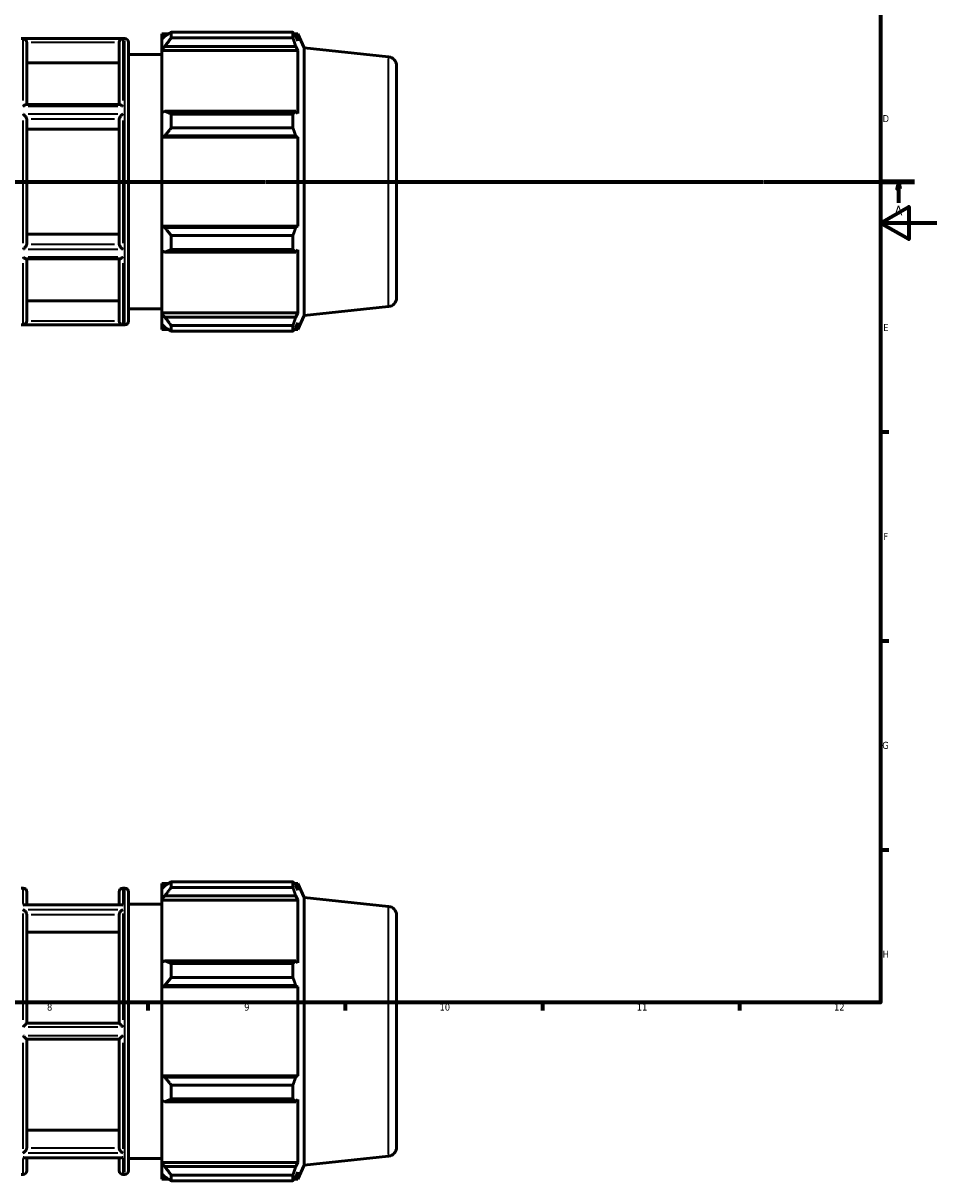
# Model space of a CAD drawing. Header units: millimetres. Extents: x -280 to 1218, y -43 to 773.
# Tile 4 of 8: x 516 to 841, y -43 to 368. Entities that reach past the tile are written whole.
import ezdxf

# ---------------------------------------------------------------- set-up
doc = ezdxf.new("R2010")
doc.units = ezdxf.units.MM
doc.linetypes.add('CHAIN', pattern=[0.7087, 0.4724, -0.0591, 0.1181, -0.0591])
for name, color, linetype, lineweight in [('Border (ISO)', 7, 'Continuous', 70), ('Section Line (ISO)', 7, 'CHAIN', 70), ('Visible (ISO)', 7, 'Continuous', 50), ('Visible Narrow (ISO)', 7, 'Continuous', 35)]:
    doc.layers.add(name, color=color, linetype=linetype, lineweight=lineweight)
doc.styles.add('Label Text (ISO)', font='tahoma.ttf')
doc.styles.add('Note Text (ISO)', font='tahoma.ttf')

# ---------------------------------------------------------------- blocks, each defined once
blk = doc.blocks.new('Borders Default Border')
at = {"layer": 'Border (ISO)'}
for p, q in [((821, 222.75), (823.9, 222.75)), ((821, 148.5), (823.9, 148.5)), ((821, 74.25), (823.9, 74.25)), ((560.67, 20), (560.67, 17.1)), ((630.75, 20), (630.75, 17.1)), ((700.83, 20), (700.83, 17.1)), ((770.92, 20), (770.92, 17.1))]:
    blk.add_line(p, q, dxfattribs=at)
at = {"layer": 'Border (ISO)', "flags": 128}
for points in [[(20, 20), (20, 574), (821, 574), (821, 20), (20, 20)], [(841, 297), (821, 297), (831, 302.77), (831, 291.23), (821, 297)]]:
    blk.add_lwpolyline(points, dxfattribs=at)
at = {"layer": 'Border (ISO)', "color": 232, "true_color": 0xca0064, "char_height": 2.5, "attachment_point": 7, "style": 'Note Text (ISO)'}
for s, insert in [('D', (821.73, 332.88)), ('E', (821.94, 258.63)), ('F', (822, 184.38)), ('G', (821.61, 110.08)), ('H', (821.74, 35.88)), ('8', (524.81, 17.04)), ('9', (594.88, 17.05)), ('10', (664.29, 17.05)), ('11', (734.37, 17.1)), ('12', (804.46, 17.1))]:
    blk.add_mtext(s, dxfattribs=dict(at, insert=insert))
blk = doc.blocks.new('2dTransSection0')
at = {"layer": 'Section Line (ISO)', "linetype": 'CHAIN'}
blk.add_line((235.03, 311.7), (833.03, 311.7), dxfattribs=at)
at = {"layer": 'Section Line (ISO)', "linetype": 'Continuous', "lineweight": 140}
for p, q in [((235.03, 311.7), (246.2, 311.7)), ((821.86, 311.7), (833.03, 311.7))]:
    blk.add_line(p, q, dxfattribs=at)
at = {"layer": 'Section Line (ISO)', "linetype": 'Continuous'}
for p, q in [((240.61, 311.7), (240.11, 309.2)), ((240.11, 309.2), (241.11, 309.2)), ((240.61, 309.2), (240.61, 311.7)), ((241.11, 309.2), (240.61, 311.7)), ((240.61, 304.2), (240.61, 309.2)), ((827.45, 311.7), (826.95, 309.2)), ((826.95, 309.2), (827.95, 309.2)), ((827.45, 309.2), (827.45, 311.7)), ((827.95, 309.2), (827.45, 311.7)), ((827.45, 304.2), (827.45, 309.2))]:
    blk.add_line(p, q, dxfattribs=at)
at = {"layer": 'Section Line (ISO)', "linetype": 'Continuous', "flags": 128}
for points in [[(241.11, 309.2), (240.61, 311.7), (240.11, 309.2), (241.11, 309.2)], [(827.95, 309.2), (827.45, 311.7), (826.95, 309.2), (827.95, 309.2)]]:
    blk.add_lwpolyline(points, dxfattribs=at)
at = {"layer": 'Section Line (ISO)'}
for points in [[(241.11, 309.2), (240.61, 311.7), (240.11, 309.2), (241.11, 309.2)], [(827.95, 309.2), (827.45, 311.7), (826.95, 309.2), (827.95, 309.2)]]:
    blk.add_solid(points, dxfattribs=at)
at = {"layer": 'Section Line (ISO)', "char_height": 3.5, "attachment_point": 7, "style": 'Label Text (ISO)'}
for insert in [(239.13, 299.7), (825.96, 299.7)]:
    blk.add_mtext('A', dxfattribs=dict(at, insert=insert))

msp = doc.modelspace()

# ---------------------------------------------------------------- linework, layer by layer
at = {"layer": 'Visible (ISO)'}
for p, q in [((515.577, 362.547), (552.486, 362.547)), ((565.574, 364.242), (565.574, 362.349)), ((565.574, 364.242), (567.979, 364.242)), ((566.704, 363.427), (565.574, 362.349)), ((565.574, 358.806), (565.574, 362.349)), ((568.964, 364.86), (568.964, 362.816)), ((568.964, 364.86), (612.191, 364.86)), ((612.191, 362.816), (568.964, 362.816)), ((612.191, 362.816), (612.191, 364.86)), ((612.629, 364.242), (613.952, 364.242)), ((613.952, 361.81), (613.197, 363.427)), ((613.952, 361.81), (613.952, 364.242)), ((616.174, 359.251), (613.952, 364.242)), ((517.603, 361.207), (517.603, 339.095)), ((550.46, 339.095), (550.46, 361.207)), ((553.746, 361.287), (553.746, 262.107)), ((565.574, 358.806), (566.704, 359.809)), ((565.574, 358.305), (565.574, 358.806)), ((565.574, 358.305), (565.574, 336.221)), ((565.574, 358.305), (613.952, 358.305)), ((566.704, 359.809), (613.197, 359.809)), ((613.197, 359.809), (613.952, 358.305)), ((613.952, 335.96), (613.952, 358.305)), ((616.174, 264.144), (616.174, 359.251)), ((646.21, 356.094), (616.174, 359.251)), ((550.46, 353.978), (517.603, 353.978)), ((553.746, 356.897), (565.574, 356.897)), ((649.031, 352.961), (649.031, 270.433)), ((550.656, 339.095), (517.406, 339.095)), ((517.603, 334.005), (517.603, 289.389)), ((550.46, 289.389), (550.46, 334.005)), ((566.704, 336.742), (565.574, 336.221)), ((565.574, 327.668), (565.574, 336.221)), ((613.197, 336.742), (566.704, 336.742)), ((568.964, 335.761), (568.964, 330.828)), ((568.964, 335.761), (612.191, 335.761)), ((612.191, 330.828), (612.191, 335.761)), ((613.952, 335.96), (613.197, 336.742)), ((550.46, 330.391), (517.603, 330.391)), ((612.191, 330.828), (568.964, 330.828)), ((565.574, 327.668), (566.704, 328.007)), ((565.574, 327.498), (565.574, 327.668)), ((565.574, 327.498), (565.574, 295.897)), ((565.574, 327.498), (613.952, 327.498)), ((566.704, 328.007), (613.197, 328.007)), ((613.197, 328.007), (613.952, 327.498)), ((613.952, 295.897), (613.952, 327.498)), ((517.603, 293.003), (550.46, 293.003)), ((565.574, 295.727), (565.574, 295.897)), ((565.574, 295.897), (613.952, 295.897)), ((566.704, 295.387), (565.574, 295.727)), ((565.574, 287.174), (565.574, 295.727)), ((613.197, 295.387), (566.704, 295.387)), ((568.964, 292.566), (568.964, 287.633)), ((568.964, 292.566), (612.191, 292.566)), ((612.191, 287.633), (612.191, 292.566)), ((613.952, 295.897), (613.197, 295.387)), ((550.656, 284.299), (517.406, 284.299)), ((517.603, 284.299), (517.603, 262.188)), ((550.46, 262.188), (550.46, 284.299)), ((565.574, 287.174), (566.704, 286.652)), ((565.574, 287.174), (565.574, 265.089)), ((566.704, 286.652), (613.197, 286.652)), ((612.191, 287.633), (568.964, 287.633)), ((613.197, 286.652), (613.952, 287.435)), ((613.952, 265.089), (613.952, 287.435)), ((517.603, 269.416), (550.46, 269.416)), ((553.746, 266.497), (565.574, 266.497)), ((565.574, 264.588), (565.574, 265.089)), ((565.574, 265.089), (613.952, 265.089)), ((565.574, 261.045), (565.574, 264.588)), ((566.704, 263.586), (565.574, 264.588)), ((613.197, 263.586), (566.704, 263.586)), ((613.952, 265.089), (613.197, 263.586)), ((616.174, 264.144), (613.952, 259.152)), ((646.21, 267.301), (616.174, 264.144)), ((515.577, 260.847), (552.486, 260.847)), ((565.574, 261.045), (566.704, 259.968)), ((565.574, 261.045), (565.574, 259.152)), ((568.964, 260.578), (568.964, 258.535)), ((568.964, 260.578), (612.191, 260.578)), ((612.191, 258.535), (612.191, 260.578)), ((613.197, 259.968), (613.952, 261.584)), ((613.952, 259.152), (613.952, 261.584)), ((565.574, 259.152), (567.979, 259.152)), ((612.191, 258.535), (568.964, 258.535)), ((612.629, 259.152), (613.952, 259.152)), ((565.574, 62.304), (565.574, 60.411)), ((565.574, 62.304), (567.979, 62.304)), ((568.964, 62.921), (568.964, 60.878)), ((568.964, 62.921), (612.191, 62.921)), ((612.191, 60.878), (612.191, 62.921)), ((612.629, 62.304), (613.952, 62.304)), ((613.952, 59.872), (613.952, 62.304)), ((616.174, 57.312), (613.952, 62.304)), ((515.577, 60.609), (516.343, 60.609)), ((517.603, 59.349), (517.603, 54.726)), ((550.46, 54.726), (550.46, 59.349)), ((551.72, 60.609), (552.486, 60.609)), ((553.746, 59.349), (553.746, -39.831)), ((566.704, 61.489), (565.574, 60.411)), ((565.574, 56.868), (565.574, 60.411)), ((565.574, 56.868), (566.704, 57.871)), ((566.704, 57.871), (613.197, 57.871)), ((612.191, 60.878), (568.964, 60.878)), ((613.952, 59.872), (613.197, 61.489)), ((613.197, 57.871), (613.952, 56.367)), ((551.131, 54.726), (516.931, 54.726)), ((553.746, 54.959), (565.574, 54.959)), ((565.574, 56.367), (565.574, 56.868)), ((565.574, 56.367), (565.574, 34.283)), ((565.574, 56.367), (613.952, 56.367)), ((613.952, 34.022), (613.952, 56.367)), ((616.174, -37.794), (616.174, 57.312)), ((646.21, 54.156), (616.174, 57.312)), ((517.603, 51.223), (517.603, 12.584)), ((550.46, 12.584), (550.46, 51.223)), ((649.031, 51.023), (649.031, -31.505)), ((550.46, 44.963), (517.603, 44.963)), ((566.704, 34.804), (565.574, 34.283)), ((565.574, 25.73), (565.574, 34.283)), ((613.197, 34.804), (566.704, 34.804)), ((568.964, 33.823), (568.964, 28.89)), ((568.964, 33.823), (612.191, 33.823)), ((612.191, 28.89), (612.191, 33.823)), ((613.952, 34.022), (613.197, 34.804)), ((612.191, 28.89), (568.964, 28.89)), ((565.574, 25.73), (566.704, 26.069)), ((565.574, 25.56), (565.574, 25.73)), ((565.574, 25.56), (565.574, -6.042)), ((565.574, 25.56), (613.952, 25.56)), ((566.704, 26.069), (613.197, 26.069)), ((613.197, 26.069), (613.952, 25.56)), ((613.952, -6.042), (613.952, 25.56)), ((550.461, 12.584), (517.601, 12.584)), ((517.601, 6.934), (550.461, 6.934)), ((517.603, 6.934), (517.603, -31.705)), ((550.46, -31.705), (550.46, 6.934)), ((565.574, -6.211), (565.574, -6.042)), ((565.574, -6.042), (613.952, -6.042)), ((565.574, -14.764), (565.574, -6.211)), ((566.704, -6.551), (565.574, -6.211)), ((613.197, -6.551), (566.704, -6.551)), ((613.952, -6.042), (613.197, -6.551)), ((568.964, -9.372), (568.964, -14.305)), ((568.964, -9.372), (612.191, -9.372)), ((612.191, -14.305), (612.191, -9.372)), ((565.574, -14.764), (566.704, -15.286)), ((565.574, -14.764), (565.574, -36.849)), ((566.704, -15.286), (613.197, -15.286)), ((612.191, -14.305), (568.964, -14.305)), ((613.197, -15.286), (613.952, -14.504)), ((613.952, -36.849), (613.952, -14.504)), ((517.603, -25.445), (550.46, -25.445)), ((551.131, -35.208), (516.931, -35.208)), ((517.603, -35.208), (517.603, -39.831)), ((550.46, -39.831), (550.46, -35.208)), ((553.746, -35.441), (565.574, -35.441)), ((565.574, -37.35), (565.574, -36.849)), ((565.574, -36.849), (613.952, -36.849)), ((613.952, -36.849), (613.197, -38.352)), ((646.21, -34.637), (616.174, -37.794)), ((515.577, -41.091), (516.343, -41.091)), ((551.72, -41.091), (552.486, -41.091)), ((565.574, -40.893), (565.574, -37.35)), ((566.704, -38.352), (565.574, -37.35)), ((565.574, -40.893), (566.704, -41.971)), ((565.574, -40.893), (565.574, -42.786)), ((613.197, -38.352), (566.704, -38.352)), ((613.197, -41.971), (613.952, -40.354)), ((616.174, -37.794), (613.952, -42.786)), ((613.952, -42.786), (613.952, -40.354)), ((565.574, -42.786), (567.979, -42.786)), ((568.964, -41.36), (568.964, -43.403)), ((568.964, -41.36), (612.191, -41.36)), ((612.191, -43.403), (568.964, -43.403)), ((612.191, -43.403), (612.191, -41.36)), ((612.629, -42.786), (613.952, -42.786))]:
    msp.add_line(p, q, dxfattribs=at)
for centre, radius, start, end in [((552.486, 361.287), 1.26, 0, 90), ((645.881, 352.961), 3.15, 0, 84), ((645.881, 270.433), 3.15, 276, 0), ((552.486, 262.107), 1.26, 270, 0), ((516.343, 59.349), 1.26, 0, 90), ((551.72, 59.349), 1.26, 90, 180), ((552.486, 59.349), 1.26, 0, 90), ((645.881, 51.023), 3.15, 0, 84), ((645.881, -31.505), 3.15, 276, 0), ((516.343, -39.831), 1.26, 270, 0), ((551.72, -39.831), 1.26, 180, 270), ((552.486, -39.831), 1.26, 270, 0)]:
    msp.add_arc(centre, radius, start, end, dxfattribs=at)
for points, knots in [([(517.601, 361.262), (517.596, 361.388), (517.572, 361.51), (517.492, 361.743), (517.437, 361.851), (517.286, 362.071), (517.185, 362.175), (516.964, 362.343), (516.842, 362.408), (516.596, 362.494), (516.471, 362.517), (516.345, 362.522), (516.344, 362.522), (516.343, 362.522)], [-0.23667525, -0.23667525, -0.23667525, -0.23667525, -0.19864751, -0.19864751, -0.15923043, -0.15923043, -0.10737017, -0.10737017, -0.05314081, -0.05314081, 0, 0, 0.00060073, 0.00060073, 0.00060073, 0.00060073]), ([(551.72, 362.522), (551.718, 362.522), (551.717, 362.522), (551.591, 362.517), (551.466, 362.494), (551.221, 362.408), (551.099, 362.343), (550.878, 362.175), (550.776, 362.071), (550.626, 361.851), (550.57, 361.743), (550.491, 361.51), (550.467, 361.388), (550.461, 361.262)], [-0.23520114, -0.23520114, -0.23520114, -0.23520114, -0.23460566, -0.23460566, -0.18192954, -0.18192954, -0.12817438, -0.12817438, -0.07676761, -0.07676761, -0.03769521, -0.03769521, 0, 0, 0, 0]), ([(516.343, 338.499), (516.344, 338.501), (516.346, 338.502), (516.52, 338.651), (516.694, 338.782), (516.993, 338.966), (517.123, 339.03), (517.299, 339.084), (517.356, 339.095), (517.406, 339.095)], [-0.26490881, -0.26490881, -0.26490881, -0.26490881, -0.26426376, -0.26426376, -0.19130675, -0.19130675, -0.13149449, -0.13149449, -0.09949298, -0.09949298, -0.09949298, -0.09949298]), ([(550.656, 339.095), (550.706, 339.095), (550.764, 339.084), (550.939, 339.03), (551.07, 338.966), (551.368, 338.782), (551.543, 338.651), (551.717, 338.502), (551.718, 338.501), (551.72, 338.499)], [-0.16642901, -0.16642901, -0.16642901, -0.16642901, -0.13410544, -0.13410544, -0.07369124, -0.07369124, 0, 0, 0.00065154, 0.00065154, 0.00065154, 0.00065154]), ([(517.601, 334.033), (517.596, 334.092), (517.575, 334.163), (517.501, 334.334), (517.445, 334.435), (517.292, 334.674), (517.188, 334.815), (516.965, 335.09), (516.844, 335.225), (516.599, 335.482), (516.472, 335.604), (516.345, 335.718), (516.344, 335.719), (516.343, 335.72)], [-0.23676125, -0.23676125, -0.23676125, -0.23676125, -0.20130864, -0.20130864, -0.16080493, -0.16080493, -0.10749656, -0.10749656, -0.05374455, -0.05374455, 0, 0, 0.00050678, 0.00050678, 0.00050678, 0.00050678]), ([(551.72, 335.72), (551.719, 335.719), (551.717, 335.718), (551.59, 335.604), (551.464, 335.482), (551.218, 335.225), (551.098, 335.09), (550.875, 334.815), (550.77, 334.674), (550.618, 334.435), (550.562, 334.334), (550.487, 334.163), (550.466, 334.092), (550.461, 334.033)], [-0.23514841, -0.23514841, -0.23514841, -0.23514841, -0.23464616, -0.23464616, -0.18138173, -0.18138173, -0.12810991, -0.12810991, -0.07527777, -0.07527777, -0.0351359, -0.0351359, 0, 0, 0, 0]), ([(516.343, 287.675), (516.344, 287.676), (516.345, 287.677), (516.472, 287.79), (516.599, 287.912), (516.844, 288.169), (516.965, 288.304), (517.188, 288.579), (517.292, 288.72), (517.445, 288.96), (517.501, 289.06), (517.575, 289.231), (517.596, 289.302), (517.601, 289.361)], [-0.23514841, -0.23514841, -0.23514841, -0.23514841, -0.23464616, -0.23464616, -0.18138173, -0.18138173, -0.12810991, -0.12810991, -0.07527777, -0.07527777, -0.0351359, -0.0351359, 0, 0, 0, 0]), ([(550.461, 289.361), (550.466, 289.302), (550.487, 289.231), (550.562, 289.06), (550.618, 288.96), (550.77, 288.72), (550.875, 288.579), (551.098, 288.304), (551.218, 288.169), (551.464, 287.912), (551.59, 287.79), (551.717, 287.677), (551.719, 287.676), (551.72, 287.675)], [-0.23676125, -0.23676125, -0.23676125, -0.23676125, -0.20130864, -0.20130864, -0.16080493, -0.16080493, -0.10749656, -0.10749656, -0.05374455, -0.05374455, 0, 0, 0.00050678, 0.00050678, 0.00050678, 0.00050678]), ([(517.406, 284.299), (517.356, 284.299), (517.299, 284.31), (517.123, 284.364), (516.993, 284.428), (516.694, 284.612), (516.52, 284.743), (516.346, 284.892), (516.344, 284.894), (516.343, 284.895)], [-0.16642901, -0.16642901, -0.16642901, -0.16642901, -0.13410544, -0.13410544, -0.07369124, -0.07369124, 0, 0, 0.00065154, 0.00065154, 0.00065154, 0.00065154]), ([(551.72, 284.895), (551.718, 284.894), (551.717, 284.892), (551.543, 284.743), (551.368, 284.612), (551.07, 284.428), (550.939, 284.364), (550.764, 284.31), (550.706, 284.299), (550.656, 284.299)], [-0.26490881, -0.26490881, -0.26490881, -0.26490881, -0.26426376, -0.26426376, -0.19130675, -0.19130675, -0.13149449, -0.13149449, -0.09949298, -0.09949298, -0.09949298, -0.09949298]), ([(516.343, 260.872), (516.344, 260.872), (516.345, 260.873), (516.471, 260.877), (516.596, 260.9), (516.842, 260.987), (516.964, 261.051), (517.185, 261.219), (517.286, 261.323), (517.437, 261.544), (517.492, 261.651), (517.572, 261.885), (517.596, 262.006), (517.601, 262.132)], [-0.23520114, -0.23520114, -0.23520114, -0.23520114, -0.23460566, -0.23460566, -0.18192954, -0.18192954, -0.12817438, -0.12817438, -0.07676761, -0.07676761, -0.03769521, -0.03769521, 0, 0, 0, 0]), ([(550.461, 262.132), (550.467, 262.006), (550.491, 261.885), (550.57, 261.651), (550.626, 261.544), (550.776, 261.323), (550.878, 261.219), (551.099, 261.051), (551.221, 260.987), (551.466, 260.9), (551.591, 260.877), (551.717, 260.873), (551.718, 260.872), (551.72, 260.872)], [-0.23667525, -0.23667525, -0.23667525, -0.23667525, -0.19864751, -0.19864751, -0.15923043, -0.15923043, -0.10737017, -0.10737017, -0.05314081, -0.05314081, 0, 0, 0.00060073, 0.00060073, 0.00060073, 0.00060073]), ([(516.343, 54.577), (516.344, 54.577), (516.345, 54.578), (516.472, 54.638), (516.599, 54.682), (516.793, 54.719), (516.863, 54.726), (516.931, 54.726)], [-0.235148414, -0.235148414, -0.235148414, -0.235148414, -0.234646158, -0.234646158, -0.181381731, -0.181381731, -0.150521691, -0.150521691, -0.150521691, -0.150521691]), ([(551.131, 54.726), (551.2, 54.726), (551.27, 54.719), (551.464, 54.682), (551.59, 54.638), (551.717, 54.578), (551.719, 54.577), (551.72, 54.577)], [-0.084882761, -0.084882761, -0.084882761, -0.084882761, -0.05374455, -0.05374455, 0, 0, 0.000506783, 0.000506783, 0.000506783, 0.000506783]), ([(517.601, 51.271), (517.599, 51.324), (517.592, 51.378), (517.556, 51.555), (517.513, 51.679), (517.396, 51.931), (517.32, 52.056), (517.123, 52.333), (516.993, 52.477), (516.694, 52.753), (516.52, 52.877), (516.346, 52.97), (516.344, 52.971), (516.343, 52.972)], [-0.23671014, -0.23671014, -0.23671014, -0.23671014, -0.21833774, -0.21833774, -0.17779819, -0.17779819, -0.13410544, -0.13410544, -0.07369124, -0.07369124, 0, 0, 0.00065154, 0.00065154, 0.00065154, 0.00065154]), ([(551.72, 52.972), (551.718, 52.971), (551.717, 52.97), (551.543, 52.877), (551.368, 52.753), (551.07, 52.477), (550.939, 52.333), (550.742, 52.056), (550.667, 51.931), (550.549, 51.679), (550.506, 51.555), (550.471, 51.378), (550.464, 51.324), (550.461, 51.271)], [-0.26490881, -0.26490881, -0.26490881, -0.26490881, -0.26426376, -0.26426376, -0.19130675, -0.19130675, -0.13149449, -0.13149449, -0.08823708, -0.08823708, -0.04810145, -0.04810145, -0.0299121, -0.0299121, -0.0299121, -0.0299121]), ([(516.343, 11.364), (516.344, 11.365), (516.345, 11.367), (516.471, 11.494), (516.596, 11.62), (516.842, 11.866), (516.964, 11.986), (517.185, 12.203), (517.286, 12.302), (517.437, 12.444), (517.492, 12.495), (517.572, 12.565), (517.596, 12.584), (517.601, 12.584)], [-0.23520114, -0.23520114, -0.23520114, -0.23520114, -0.23460566, -0.23460566, -0.18192954, -0.18192954, -0.12817438, -0.12817438, -0.07676761, -0.07676761, -0.03769521, -0.03769521, 0, 0, 0, 0]), ([(550.461, 12.584), (550.467, 12.584), (550.491, 12.565), (550.57, 12.495), (550.626, 12.444), (550.776, 12.302), (550.878, 12.203), (551.099, 11.986), (551.221, 11.866), (551.466, 11.62), (551.591, 11.494), (551.717, 11.367), (551.718, 11.365), (551.72, 11.364)], [-0.23667525, -0.23667525, -0.23667525, -0.23667525, -0.19864751, -0.19864751, -0.15923043, -0.15923043, -0.10737017, -0.10737017, -0.05314081, -0.05314081, 0, 0, 0.00060073, 0.00060073, 0.00060073, 0.00060073]), ([(517.601, 6.934), (517.596, 6.934), (517.572, 6.953), (517.492, 7.023), (517.437, 7.074), (517.286, 7.216), (517.185, 7.315), (516.964, 7.532), (516.842, 7.653), (516.596, 7.898), (516.471, 8.024), (516.345, 8.151), (516.344, 8.153), (516.343, 8.154)], [-0.23667525, -0.23667525, -0.23667525, -0.23667525, -0.19864751, -0.19864751, -0.15923043, -0.15923043, -0.10737017, -0.10737017, -0.05314081, -0.05314081, 0, 0, 0.00060073, 0.00060073, 0.00060073, 0.00060073]), ([(551.72, 8.154), (551.718, 8.153), (551.717, 8.151), (551.591, 8.024), (551.466, 7.898), (551.221, 7.653), (551.099, 7.532), (550.878, 7.315), (550.776, 7.216), (550.626, 7.074), (550.57, 7.023), (550.491, 6.953), (550.467, 6.934), (550.461, 6.934)], [-0.23520114, -0.23520114, -0.23520114, -0.23520114, -0.23460566, -0.23460566, -0.18192954, -0.18192954, -0.12817438, -0.12817438, -0.07676761, -0.07676761, -0.03769521, -0.03769521, 0, 0, 0, 0]), ([(516.343, -33.454), (516.344, -33.453), (516.346, -33.452), (516.52, -33.359), (516.694, -33.234), (516.993, -32.959), (517.123, -32.815), (517.32, -32.538), (517.396, -32.413), (517.513, -32.161), (517.556, -32.037), (517.592, -31.86), (517.599, -31.805), (517.601, -31.753)], [-0.26490881, -0.26490881, -0.26490881, -0.26490881, -0.26426376, -0.26426376, -0.19130675, -0.19130675, -0.13149449, -0.13149449, -0.08823708, -0.08823708, -0.04810145, -0.04810145, -0.0299121, -0.0299121, -0.0299121, -0.0299121]), ([(550.461, -31.753), (550.464, -31.805), (550.471, -31.86), (550.506, -32.037), (550.549, -32.161), (550.667, -32.413), (550.742, -32.538), (550.939, -32.815), (551.07, -32.959), (551.368, -33.234), (551.543, -33.359), (551.717, -33.452), (551.718, -33.453), (551.72, -33.454)], [-0.23671014, -0.23671014, -0.23671014, -0.23671014, -0.21833774, -0.21833774, -0.17779819, -0.17779819, -0.13410544, -0.13410544, -0.07369124, -0.07369124, 0, 0, 0.00065154, 0.00065154, 0.00065154, 0.00065154]), ([(516.931, -35.208), (516.863, -35.208), (516.793, -35.201), (516.599, -35.164), (516.472, -35.12), (516.345, -35.06), (516.344, -35.059), (516.343, -35.059)], [-0.084882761, -0.084882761, -0.084882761, -0.084882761, -0.05374455, -0.05374455, 0, 0, 0.000506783, 0.000506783, 0.000506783, 0.000506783]), ([(551.72, -35.059), (551.719, -35.059), (551.717, -35.06), (551.59, -35.12), (551.464, -35.164), (551.27, -35.201), (551.2, -35.208), (551.131, -35.208)], [-0.235148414, -0.235148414, -0.235148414, -0.235148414, -0.234646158, -0.234646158, -0.181381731, -0.181381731, -0.150521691, -0.150521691, -0.150521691, -0.150521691])]:
    msp.add_open_spline(points, degree=3, knots=knots, dxfattribs=at)
for points, weights in [([(568.964, 364.86), (567.789, 364.129), (566.704, 363.427)], [1.01496566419, 1.01068305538, 1.00559695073]), ([(566.704, 359.809), (567.789, 361.282), (568.964, 362.816)], [1.00559695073, 1.01068305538, 1.01496566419]), ([(612.191, 364.86), (612.714, 364.129), (613.197, 363.427)], [1, 1.00187137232, 1.00292686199]), ([(613.197, 359.809), (612.714, 361.282), (612.191, 362.816)], [1.00292686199, 1.00187137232, 1]), ([(568.964, 335.761), (567.789, 336.262), (566.704, 336.742)], [1.01496566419, 1.01068305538, 1.00559695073]), ([(612.191, 335.761), (612.714, 336.262), (613.197, 336.742)], [1, 1.00187137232, 1.00292686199]), ([(566.704, 328.007), (567.789, 329.389), (568.964, 330.828)], [1.00559695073, 1.01068305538, 1.01496566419]), ([(613.197, 328.007), (612.714, 329.389), (612.191, 330.828)], [1.00292686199, 1.00187137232, 1]), ([(568.964, 292.566), (567.789, 294.005), (566.704, 295.387)], [1.01496566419, 1.01068305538, 1.00559695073]), ([(612.191, 292.566), (612.714, 294.005), (613.197, 295.387)], [1, 1.00187137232, 1.00292686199]), ([(566.704, 286.652), (567.789, 287.133), (568.964, 287.633)], [1.00559695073, 1.01068305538, 1.01496566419]), ([(613.197, 286.652), (612.714, 287.133), (612.191, 287.633)], [1.00292686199, 1.00187137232, 1]), ([(568.964, 260.578), (567.789, 262.112), (566.704, 263.586)], [1.01496566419, 1.01068305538, 1.00559695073]), ([(612.191, 260.578), (612.714, 262.112), (613.197, 263.586)], [1, 1.00187137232, 1.00292686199]), ([(566.704, 259.968), (567.789, 259.266), (568.964, 258.535)], [1.00559695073, 1.01068305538, 1.01496566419]), ([(613.197, 259.968), (612.714, 259.266), (612.191, 258.535)], [1.00292686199, 1.00187137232, 1]), ([(568.964, 62.921), (567.789, 62.19), (566.704, 61.489)], [1.01496566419, 1.01068305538, 1.00559695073]), ([(612.191, 62.921), (612.714, 62.19), (613.197, 61.489)], [1, 1.00187137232, 1.00292686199]), ([(566.704, 57.871), (567.789, 59.344), (568.964, 60.878)], [1.00559695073, 1.01068305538, 1.01496566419]), ([(613.197, 57.871), (612.714, 59.344), (612.191, 60.878)], [1.00292686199, 1.00187137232, 1]), ([(568.964, 33.823), (567.789, 34.324), (566.704, 34.804)], [1.01496566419, 1.01068305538, 1.00559695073]), ([(612.191, 33.823), (612.714, 34.324), (613.197, 34.804)], [1, 1.00187137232, 1.00292686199]), ([(566.704, 26.069), (567.789, 27.451), (568.964, 28.89)], [1.00559695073, 1.01068305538, 1.01496566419]), ([(613.197, 26.069), (612.714, 27.451), (612.191, 28.89)], [1.00292686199, 1.00187137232, 1]), ([(568.964, -9.372), (567.789, -7.933), (566.704, -6.551)], [1.01496566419, 1.01068305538, 1.00559695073]), ([(612.191, -9.372), (612.714, -7.933), (613.197, -6.551)], [1, 1.00187137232, 1.00292686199]), ([(566.704, -15.286), (567.789, -14.805), (568.964, -14.305)], [1.00559695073, 1.01068305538, 1.01496566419]), ([(613.197, -15.286), (612.714, -14.805), (612.191, -14.305)], [1.00292686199, 1.00187137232, 1]), ([(568.964, -41.36), (567.789, -39.826), (566.704, -38.352)], [1.01496566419, 1.01068305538, 1.00559695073]), ([(612.191, -41.36), (612.714, -39.826), (613.197, -38.352)], [1, 1.00187137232, 1.00292686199]), ([(566.704, -41.971), (567.789, -42.672), (568.964, -43.403)], [1.00559695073, 1.01068305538, 1.01496566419]), ([(613.197, -41.971), (612.714, -42.672), (612.191, -43.403)], [1.00292686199, 1.00187137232, 1])]:
    msp.add_rational_spline(points, weights, degree=2, dxfattribs=at)
for points in [[(517.603, 361.207), (517.603, 361.225), (517.602, 361.243), (517.601, 361.262)], [(550.461, 361.262), (550.46, 361.243), (550.46, 361.225), (550.46, 361.207)], [(517.603, 334.005), (517.603, 334.014), (517.602, 334.024), (517.601, 334.033)], [(550.461, 334.033), (550.46, 334.024), (550.46, 334.014), (550.46, 334.005)], [(517.601, 289.361), (517.602, 289.37), (517.603, 289.38), (517.603, 289.389)], [(550.46, 289.389), (550.46, 289.38), (550.46, 289.37), (550.461, 289.361)], [(517.601, 262.132), (517.602, 262.151), (517.603, 262.169), (517.603, 262.188)], [(550.46, 262.188), (550.46, 262.169), (550.46, 262.151), (550.461, 262.132)], [(517.603, 51.223), (517.603, 51.239), (517.602, 51.255), (517.601, 51.271)], [(550.461, 51.271), (550.46, 51.255), (550.46, 51.239), (550.46, 51.223)], [(517.601, -31.753), (517.602, -31.737), (517.603, -31.721), (517.603, -31.705)], [(550.46, -31.705), (550.46, -31.721), (550.46, -31.737), (550.461, -31.753)]]:
    msp.add_open_spline(points, degree=3, dxfattribs=at)
at = {"layer": 'Visible Narrow (ISO)'}
for p, q in [((516.343, 340.592), (516.343, 362.381)), ((549.951, 362.522), (518.112, 362.522)), ((551.72, 362.381), (551.72, 340.592)), ((519.244, 361.262), (548.818, 361.262)), ((552.486, 261.473), (552.486, 361.921)), ((646.21, 267.847), (646.21, 355.547)), ((518.112, 338.499), (549.951, 338.499)), ((516.343, 289.908), (516.343, 333.486)), ((549.951, 335.72), (518.112, 335.72)), ((519.244, 334.033), (548.818, 334.033)), ((551.72, 333.486), (551.72, 289.908)), ((548.818, 289.361), (519.244, 289.361)), ((518.112, 287.675), (549.951, 287.675)), ((549.951, 284.895), (518.112, 284.895)), ((516.343, 261.013), (516.343, 282.802)), ((551.72, 282.802), (551.72, 261.013)), ((518.112, 260.872), (549.951, 260.872)), ((548.818, 262.132), (519.244, 262.132)), ((516.343, 55.154), (516.343, 60.594)), ((551.72, 60.594), (551.72, 55.154)), ((552.486, -40.465), (552.486, 59.983)), ((518.112, 54.577), (549.951, 54.577)), ((646.21, -34.091), (646.21, 53.609)), ((516.343, 13.862), (516.343, 51.602)), ((549.951, 52.972), (518.112, 52.972)), ((519.244, 51.271), (548.818, 51.271)), ((551.72, 51.602), (551.72, 13.862)), ((518.112, 11.364), (549.951, 11.364)), ((516.343, -32.084), (516.343, 5.656)), ((549.951, 8.154), (518.112, 8.154)), ((551.72, 5.656), (551.72, -32.084)), ((548.818, -31.753), (519.244, -31.753)), ((516.343, -41.076), (516.343, -35.636)), ((518.112, -33.454), (549.951, -33.454)), ((549.951, -35.059), (518.112, -35.059)), ((551.72, -35.636), (551.72, -41.076))]:
    msp.add_line(p, q, dxfattribs=at)

# ---------------------------------------------------------------- block references
msp.add_blockref('Borders Default Border', (0, 0))
at = {"layer": 'Section Line (ISO)'}
msp.add_blockref('2dTransSection0', (0, 0), dxfattribs=at)

doc.saveas('drawing.dxf')
